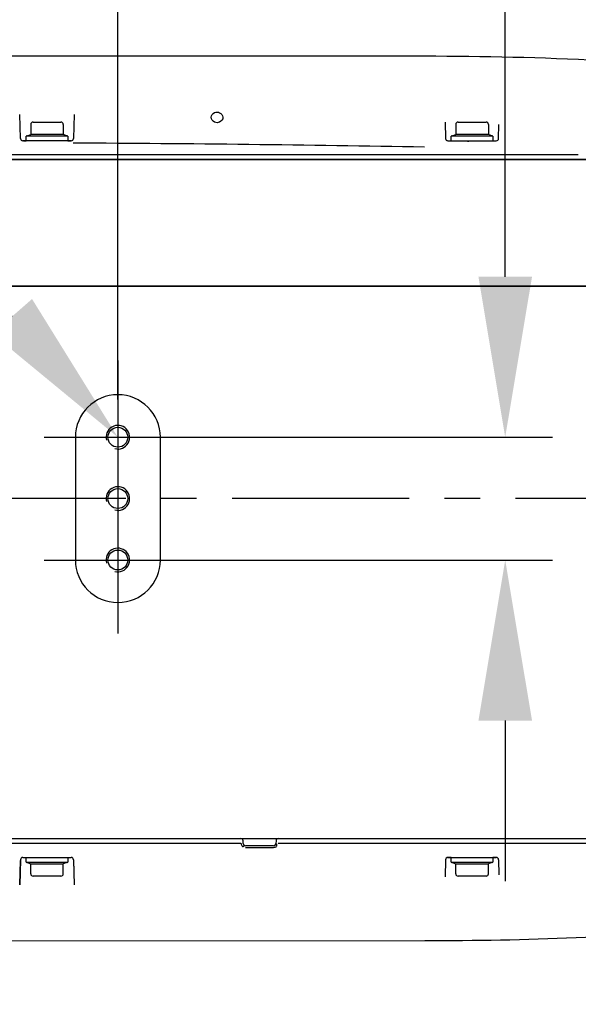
# Model space of a CAD drawing. Header units: millimetres. Extents: x 7426 to 8300, y 124 to 421.
# Tile 81 of 135: x 7984.76 to 7990.68, y 311.67 to 322.09. Entities that reach past the tile are written whole.
import ezdxf
from ezdxf import colors
from ezdxf.entities.mleader import LeaderData, LeaderLine
from ezdxf.math import Vec2, Vec3

# ---------------------------------------------------------------- set-up
doc = ezdxf.new("R2010")
doc.units = ezdxf.units.MM
doc.linetypes.add('BANKLINE1', pattern=[5.5, 4, -1.5])
doc.linetypes.add('CENTER', pattern=[0.6, 0.375, -0.075, 0.075, -0.075])
for name, color, linetype in [('00_COMPONENTS', 7, 'BANKLINE1'), ('DIM', 7, 'Continuous'), ('外形图', 7, 'Continuous')]:
    doc.layers.add(name, color=color, linetype=linetype)
doc.styles.add('微软雅黑', font='msyh.ttc')
doc.dimstyles.new('尺寸标注_1_20比例', dxfattribs={"dimtxt": 2.1, "dimasz": 1.7, "dimexe": 0.5, "dimexo": 0.4, "dimgap": 0.5, "dimtad": 1, "dimdec": 1, "dimlfac": 20, "dimdsep": 46, "dimtxsty": '微软雅黑', "dimcen": 0.09, "dimadec": 0, "dimazin": 0, "dimtp": 0.01, "dimtm": 0.01, "dimtfac": 1, "dimtdec": 1, "dimtofl": 0, "dimtmove": 0, "dimatfit": 3, "dimfxl": 1, "dimtolj": 1, "dimarcsym": 0})

# ---------------------------------------------------------------- blocks, each defined once
blk = doc.blocks.new('*D1505')
at = {"layer": '00_COMPONENTS', "color": 0, "linetype": 'ByBlock', "lineweight": -2, "ltscale": 20}
for p, q in [((7989.904, 319.37), (7989.904, 328.335)), ((7986.203, 317.67), (7990.404, 317.67)), ((7986.203, 316.37), (7990.404, 316.37)), ((7989.904, 314.67), (7989.904, 312.97))]:
    blk.add_line(p, q, dxfattribs=at)
at = {"layer": '00_COMPONENTS', "color": 0}
for points in [[(7989.621, 319.37), (7990.188, 319.37), (7989.904, 317.67)], [(7990.188, 314.67), (7989.621, 314.67), (7989.904, 316.37)]]:
    blk.add_solid(points, dxfattribs=at)
at = {"layer": 'Defpoints', "color": 0}
for p in [(7985.803, 317.67), (7985.803, 316.37), (7989.904, 316.37)]:
    blk.add_point(p, dxfattribs=at)
at = {"layer": '00_COMPONENTS', "color": 0, "insert": (7988.319, 326.345), "char_height": 2.1, "attachment_point": 5, "rotation": 90, "style": '微软雅黑'}
blk.add_mtext('\\A1;26', dxfattribs=at)
blk = doc.blocks.new('*D1507')
at = {"layer": 'Defpoints', "color": 0}
for p in [(8011.003, 337.302), (7985.803, 317.67), (8011.003, 317.02)]:
    blk.add_point(p, dxfattribs=at)
at = {"layer": 'DIM', "color": 0, "linetype": 'ByBlock', "lineweight": -2, "ltscale": 20}
for p, q in [((7985.803, 318.07), (7985.803, 337.802)), ((8011.003, 317.42), (8011.003, 337.802)), ((7987.503, 337.302), (8009.303, 337.302))]:
    blk.add_line(p, q, dxfattribs=at)
at = {"layer": 'DIM', "color": 0}
for points in [[(7987.503, 337.585), (7987.503, 337.018), (7985.803, 337.302)], [(8009.303, 337.018), (8009.303, 337.585), (8011.003, 337.302)]]:
    blk.add_solid(points, dxfattribs=at)
at = {"layer": 'DIM', "color": 0, "insert": (7998.403, 338.888), "char_height": 2.1, "attachment_point": 5, "style": '微软雅黑'}
blk.add_mtext('\\A1;504', dxfattribs=at)

msp = doc.modelspace()

# ---------------------------------------------------------------- linework, layer by layer
at = {"layer": '00_COMPONENTS', "linetype": 'CENTER', "ltscale": 20}
for p, q in [((7985.8034, 318.4842), (7985.8034, 315.5916)), ((7985.0234, 317.6701), (7986.6369, 317.6701)), ((7985.8034, 317.6701), (7985.8034, 316.3701)), ((7985.0234, 316.3701), (7986.6369, 316.3701))]:
    msp.add_line(p, q, dxfattribs=at)
at = {"layer": '外形图', "linetype": 'Continuous'}
for p, q in [((7989.0534, 321.7044), (7981.4032, 321.7051)), ((7984.7728, 320.8342), (7984.7661, 321.0887)), ((7985.3407, 321.0893), (7985.3341, 320.8342)), ((7984.8809, 320.9824), (7984.8809, 320.8772)), ((7984.9059, 321.0074), (7985.2009, 321.0074)), ((7985.2259, 320.9824), (7985.2259, 320.8772)), ((7989.2683, 321.0065), (7989.2728, 320.8342)), ((7989.3809, 320.9824), (7989.3809, 320.8772)), ((7989.4059, 321.0074), (7989.7009, 321.0074)), ((7989.7259, 320.9824), (7989.7259, 320.8772)), ((7989.834, 320.8342), (7989.8379, 320.9829)), ((7984.8334, 320.8099), (7984.8334, 320.8599)), ((7985.2734, 320.8599), (7984.8334, 320.8599)), ((7984.8433, 320.8635), (7984.8809, 320.8772)), ((7985.2259, 320.8772), (7984.8809, 320.8772)), ((7985.2635, 320.8635), (7985.2259, 320.8772)), ((7985.2734, 320.8599), (7985.2734, 320.8099)), ((7989.3334, 320.8099), (7989.3334, 320.8599)), ((7989.7734, 320.8599), (7989.3334, 320.8599)), ((7989.3433, 320.8635), (7989.3809, 320.8772)), ((7989.7259, 320.8772), (7989.3809, 320.8772)), ((7989.7635, 320.8635), (7989.7259, 320.8772)), ((7989.7734, 320.8599), (7989.7734, 320.8099)), ((7985.3091, 320.8099), (7984.7978, 320.8099)), ((7984.8032, 320.8099), (7984.8334, 320.8099)), ((7985.2734, 320.8099), (7984.8334, 320.8099)), ((7985.2747, 320.8099), (7985.3091, 320.8099)), ((7989.2978, 320.8099), (7989.8091, 320.8099)), ((7990.6777, 320.6599), (7973.9974, 320.6599)), ((7994.7448, 320.6099), (7974.013, 320.6099)), ((7974.0145, 320.6099), (7994.5871, 320.6099)), ((7984.9284, 320.6099), (7984.9736, 320.6099)), ((7985.1773, 320.6099), (7985.1784, 320.6099)), ((7985.3504, 320.6099), (7986.001, 320.6099)), ((7985.4348, 320.6099), (7985.5482, 320.6099)), ((7985.4348, 320.6099), (7985.5482, 320.6099)), ((7986.36, 320.6099), (7986.135, 320.6099)), ((7986.1395, 320.6099), (7986.8095, 320.6099)), ((7989.2472, 320.6099), (7986.905, 320.6099)), ((7989.4284, 320.6099), (7989.4736, 320.6099)), ((7989.6773, 320.6099), (7989.6784, 320.6099)), ((7990.2437, 320.6099), (7989.9043, 320.6099)), ((7991.4341, 320.6099), (7989.9046, 320.6099)), ((7995.2192, 319.2701), (7982.4177, 319.2701)), ((7982.4177, 319.2701), (7995.9284, 319.2701)), ((7985.3534, 317.6701), (7985.3534, 316.3701)), ((7986.2534, 316.3701), (7986.2534, 317.6701)), ((7973.7277, 313.4201), (7990.5459, 313.4201)), ((7990.5459, 313.4201), (7995.3268, 313.4201)), ((7973.9977, 313.3701), (7987.1052, 313.3701)), ((7987.1297, 313.3694), (7987.1291, 313.3958)), ((7987.1545, 313.3275), (7987.4518, 313.3275)), ((7987.4521, 313.3451), (7987.1547, 313.3451)), ((7987.4778, 313.3958), (7987.4771, 313.3694)), ((7987.501, 313.3701), (7990.5455, 313.3701)), ((7990.5456, 313.3701), (7994.6766, 313.3701)), ((7984.7978, 313.2201), (7985.3091, 313.2201)), ((7984.8334, 313.1701), (7984.8334, 313.2201)), ((7985.2734, 313.2201), (7985.2734, 313.1701)), ((7989.3321, 313.2201), (7989.2978, 313.2201)), ((7989.2978, 313.2201), (7989.8091, 313.2201)), ((7989.3334, 313.1701), (7989.3334, 313.2201)), ((7989.3334, 313.2201), (7989.7734, 313.2201)), ((7989.7734, 313.2201), (7989.7734, 313.1701)), ((7989.8036, 313.2201), (7989.7734, 313.2201)), ((7984.7728, 313.1958), (7984.7659, 312.9319)), ((7984.7659, 312.9319), (7984.7726, 313.1883)), ((7984.8334, 313.1701), (7985.2734, 313.1701)), ((7984.8433, 313.1665), (7984.8809, 313.1528)), ((7984.8809, 313.0476), (7984.8809, 313.1528)), ((7984.8809, 313.1528), (7985.2259, 313.1528)), ((7985.2635, 313.1665), (7985.2259, 313.1528)), ((7985.2259, 313.0476), (7985.2259, 313.1528)), ((7985.3341, 313.1958), (7985.341, 312.9314)), ((7985.3342, 313.1902), (7985.341, 312.9314)), ((7989.2728, 313.1958), (7989.268, 313.0146)), ((7989.3334, 313.1701), (7989.7734, 313.1701)), ((7989.3433, 313.1665), (7989.3809, 313.1528)), ((7989.3809, 313.0476), (7989.3809, 313.1528)), ((7989.3809, 313.1528), (7989.7259, 313.1528)), ((7989.7635, 313.1665), (7989.7259, 313.1528)), ((7989.7259, 313.0476), (7989.7259, 313.1528)), ((7989.834, 313.1958), (7989.8382, 313.0371)), ((7985.2009, 313.0226), (7984.9059, 313.0226)), ((7989.7009, 313.0226), (7989.4059, 313.0226)), ((7989.0534, 312.3358), (7981.3026, 312.3351))]:
    msp.add_line(p, q, dxfattribs=at)
at = {"layer": '外形图', "linetype": 'CENTER', "ltscale": 5}
msp.add_line((8024.8875, 317.0201), (7969.7712, 317.0201), dxfattribs=at)
at = {"layer": '外形图', "linetype": 'Continuous'}
msp.add_lwpolyline([(7989.5204, 320.8009), (7989.518, 320.8008), (7989.5157, 320.8008), (7989.5133, 320.801), (7989.5109, 320.8014), (7989.5085, 320.8019), (7989.5061, 320.8025)], dxfattribs=at)
for centre in [(7985.8034, 317.6701), (7985.8034, 317.0207), (7985.8034, 316.3701)]:
    msp.add_circle(centre, 0.105, dxfattribs=at)
for centre, radius, start, end in [((7984.9059, 320.9824), 0.025, 90, 180), ((7985.2009, 320.9824), 0.025, 0, 90), ((7989.4059, 320.9824), 0.025, 90, 180), ((7989.7009, 320.9824), 0.025, 0, 90), ((7984.7978, 320.8349), 0.025, 181.5, 270), ((7984.8484, 320.8494), 0.015, 110, 135.55634), ((7985.2584, 320.8494), 0.015, 44.44366, 70), ((7985.3091, 320.8349), 0.025, 270, 358.5), ((7989.2978, 320.8349), 0.025, 181.5, 201.4233), ((7989.2978, 320.8349), 0.025, 181.5, 270), ((7989.2978, 320.8349), 0.025, 211.29686, 221.09423), ((7989.3484, 320.8494), 0.015, 110, 135.55634), ((7989.7584, 320.8494), 0.015, 44.44366, 70), ((7989.8091, 320.8349), 0.025, 270, 358.5), ((7989.8091, 320.8349), 0.025, 348.76885, 358.5), ((7983.9265, 32.7862), 288.0018, 88.980464, 89.720939), ((7989.2978, 320.8349), 0.025, 240.56272, 250.35348), ((7985.8034, 317.6701), 0.45, 0, 180), ((7985.8034, 317.6701), 0.125, 255, 195), ((7985.8034, 317.0207), 0.125, 255, 195), ((7985.8034, 316.3701), 0.125, 255, 195), ((7985.8034, 316.3701), 0.45, 180, 0), ((7987.1041, 313.3951), 0.025, 1.5, 90), ((7987.5028, 313.3951), 0.025, 90, 178.5), ((7987.1547, 313.3701), 0.025, 181.5, 270), ((7987.4521, 313.3701), 0.025, 270, 358.5), ((7984.7978, 313.1951), 0.025, 90, 178.5), ((7985.3091, 313.1951), 0.025, 1.5, 90), ((7989.2978, 313.1951), 0.025, 90, 178.5), ((7989.2978, 313.1951), 0.025, 99.76703, 178.5), ((7989.8091, 313.1951), 0.025, 1.5, 90), ((7989.8091, 313.1951), 0.025, 1.5, 90), ((7984.8484, 313.1806), 0.015, 224.44366, 250), ((7985.2584, 313.1806), 0.015, 290, 315.55634), ((7989.3484, 313.1806), 0.015, 224.44366, 250), ((7989.7584, 313.1806), 0.015, 290, 315.55634), ((7984.9059, 313.0476), 0.025, 180, 270), ((7985.2009, 313.0476), 0.025, 270, 0), ((7989.4059, 313.0476), 0.025, 180, 270), ((7989.7009, 313.0476), 0.025, 270, 0)]:
    msp.add_arc(centre, radius, start, end, dxfattribs=at)
msp.add_open_spline([(7990.913, 321.6567), (7990.2939, 321.6915), (7989.6735, 321.702), (7989.0534, 321.7044)], degree=3, dxfattribs=at)
for points, knots in [([(7986.7906, 321.0588), (7986.79, 321.0791), (7986.8159, 321.1072), (7986.8446, 321.1125), (7986.8534, 321.1124)], [0, 0, 0, 0, 0.6959042, 1, 1, 1, 1]), ([(7986.8534, 321.0003), (7986.8441, 321.0003), (7986.8137, 321.0069), (7986.7912, 321.0378), (7986.7906, 321.0588)], [0, 0, 0, 0, 0.3079696, 1, 1, 1, 1]), ([(7986.8534, 321.1124), (7986.8626, 321.1123), (7986.892, 321.1075), (7986.9155, 321.0783), (7986.9162, 321.0581)], [0, 0, 0, 0, 0.3132592, 1, 1, 1, 1]), ([(7986.9162, 321.0581), (7986.9168, 321.0371), (7986.8921, 321.0071), (7986.8624, 321.0003), (7986.8534, 321.0003)], [0, 0, 0, 0, 0.7007782, 1, 1, 1, 1]), ([(7987.1052, 313.3701), (7987.1059, 313.3688), (7987.1071, 313.3661), (7987.1081, 313.3633), (7987.1086, 313.3619)], [0, 0, 0, 0, 0.481002, 1, 1, 1, 1]), ([(7987.1086, 313.3619), (7987.1105, 313.3566), (7987.1127, 313.3473), (7987.1199, 313.3381), (7987.1242, 313.3373)], [0, 0, 0, 0, 0.5595303, 1, 1, 1, 1]), ([(7987.1242, 313.3373), (7987.1247, 313.3372), (7987.1259, 313.3371), (7987.1271, 313.3372), (7987.1277, 313.3373)], [0, 0, 0, 0, 0.4810255, 1, 1, 1, 1]), ([(7987.1277, 313.3373), (7987.1299, 313.3375), (7987.1349, 313.3394), (7987.1393, 313.3424), (7987.1418, 313.3442)], [0, 0, 0, 0, 0.4170407, 1, 1, 1, 1]), ([(7987.4518, 313.3275), (7987.4579, 313.3275), (7987.4697, 313.329), (7987.4809, 313.3351), (7987.4843, 313.3398)], [0, 0, 0, 0, 0.5117887, 1, 1, 1, 1]), ([(7987.4843, 313.3398), (7987.4865, 313.3427), (7987.4895, 313.3511), (7987.4873, 313.3596), (7987.4856, 313.364)], [0, 0, 0, 0, 0.4328449, 1, 1, 1, 1]), ([(7995.3268, 313.3701), (7994.3656, 312.9112), (7992.2537, 312.3864), (7990.1206, 312.3399), (7989.0534, 312.3358)], [0, 0, 0, 0, 0.4995095, 1, 1, 1, 1])]:
    msp.add_open_spline(points, degree=3, knots=knots, dxfattribs=at)

# ---------------------------------------------------------------- dimensions: what is measured, and where the dimension line sits
at = {"layer": '00_COMPONENTS', "linetype": 'ByBlock', "ltscale": 20}
dim = msp.add_linear_dim(base=(7989.9042, 316.3701), p1=(7985.8034, 317.6701), p2=(7985.8034, 316.3701), angle=90, dimstyle='尺寸标注_1_20比例', dxfattribs=at)
dim.commit()
dim.dimension.update_dxf_attribs({"geometry": '*D1505', "text_midpoint": (7989.9042, 326.3453), "dimtype": 160})
at = {"layer": 'DIM', "linetype": 'ByBlock', "ltscale": 20}
dim = msp.add_linear_dim(base=(8011.0034, 337.3017), p1=(7985.8034, 317.6701), p2=(8011.0034, 317.0201), dimstyle='尺寸标注_1_20比例', dxfattribs=at)
dim.commit()
dim.dimension.update_dxf_attribs({"geometry": '*D1507', "text_midpoint": (7998.4034, 337.3017), "dimtype": 160})

# ---------------------------------------------------------------- leaders
at = {"layer": '外形图'}
ml = msp.add_multileader_mtext('Standard', dxfattribs=at)
ml.set_content('3×M5{\\A1;\\C256;深度12}', style='微软雅黑')
ml.set_leader_properties()
ml.build(insert=Vec2(0, 0))
ml.multileader.update_dxf_attribs({"text_left_attachment_type": 5, "text_right_attachment_type": 5, "dogleg_length": 0.15, "arrow_head_size": 1.7})
ctx = ml.context
ctx.base_point, ctx.char_height, ctx.arrow_head_size, ctx.landing_gap_size, ctx.plane_origin = Vec3(7962.2162, 324.9227), 2.1, 1.7, 0.3, Vec3(7985.7292, 316.7375)
ctx.left_attachment, ctx.right_attachment, ctx.text_align_type = 5, 5, 2
notes = []
notes.append((ctx, [(0, (1, 1, 0), (7979.4639, 324.9227), (-1, 0), 0.15, [(0, [(7985.8034, 317.6701)], 0, [])])]))
ctx.mtext.insert, ctx.mtext.alignment, ctx.mtext.flow_direction = Vec3(7979.0139, 327.6395), 3, 5
ml = msp.add_multileader_mtext('Standard', dxfattribs=at)
ml.set_content('\\A1;2×{\\C256;Φ}13 H7({\\H0.7x;\\S+0.018^ 0;})贯通   ', style='微软雅黑')
ml.set_leader_properties()
ml.build(insert=Vec2(0, 0))
ml.multileader.update_dxf_attribs({"text_left_attachment_type": 5, "text_right_attachment_type": 5, "dogleg_length": 1.5, "arrow_head_size": 1.7})
ctx = ml.context
ctx.base_point, ctx.char_height, ctx.arrow_head_size, ctx.landing_gap_size, ctx.plane_origin = Vec3(7969.5575, 303.8607), 2.1, 1.7, 0.375, Vec3(8067.8151, 323)
ctx.left_attachment, ctx.right_attachment, ctx.text_align_type = 5, 5, 2
notes.append((ctx, [(0, (1, 1, 0), (7999.0625, 303.8607), (-1, 0), 1.5, [(0, [(8004.7034, 312.3201)], 0, [])])]))
ctx.mtext.insert, ctx.mtext.width, ctx.mtext.alignment, ctx.mtext.flow_direction = Vec3(7997.1875, 307.8742), 30.025856, 3, 5
for ctx, leaders in notes:
    for number, flags, end, landing, length, lines in leaders:
        leader = LeaderData()
        leader.index, (leader.has_last_leader_line, leader.has_dogleg_vector, leader.attachment_direction) = number, flags
        leader.last_leader_point, leader.dogleg_vector, leader.dogleg_length = Vec3(end), Vec3(landing), length
        for number, points, colour, breaks in lines:
            line = LeaderLine()
            line.index, line.vertices, line.color, line.breaks = number, Vec3.list(points), colors.encode_raw_color(colour), breaks
            leader.lines.append(line)
        ctx.leaders.append(leader)

doc.saveas('drawing.dxf')
